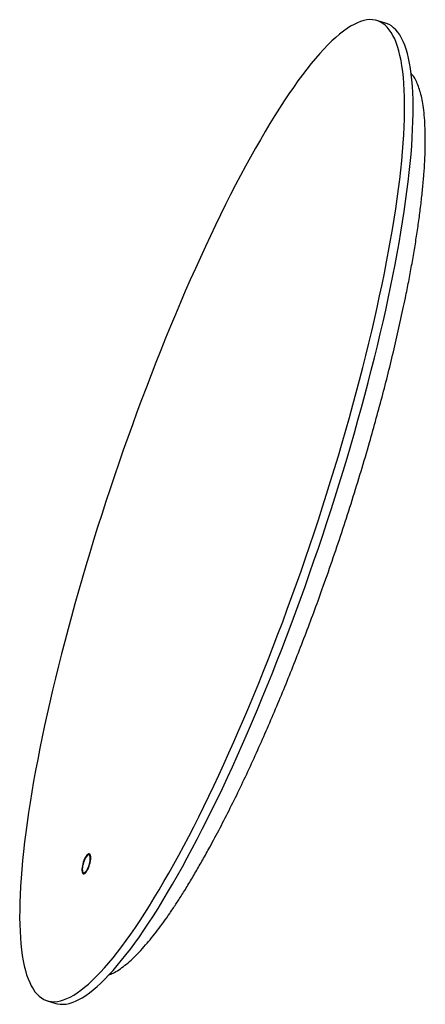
# Model space of a CAD drawing. Header units: millimetres. Extents: x -212 to 216, y -519 to 522.
import ezdxf

# ---------------------------------------------------------------- set-up
doc = ezdxf.new("R2010")
doc.units = ezdxf.units.MM

msp = doc.modelspace()

# ---------------------------------------------------------------- linework, layer by layer
at = {"color": 7, "linetype": 'Continuous', "lineweight": 25}
for p, q in [((174.3, 518.1), (165.2, 520.9)), ((-138.7, -361.2), (-139.1, -361)), ((-144.9, -380.2), (-144.5, -380.3)), ((-183.3, -515.4), (-174.3, -518.1))]:
    msp.add_line(p, q, dxfattribs=at)
at = {"color": 7, "linetype": 'Continuous', "lineweight": 25, "flags": 128}
for points in [[(-191.9, -510.6), (-189.5, -512.4), (-187, -513.9), (-184.3, -515.1), (-181.5, -515.9), (-178.7, -516.3), (-175.7, -516.4), (-172.6, -516.1), (-169.3, -515.4), (-166, -514.4), (-162.6, -513.1), (-159, -511.4), (-155.4, -509.4), (-151.6, -506.9), (-147.8, -504.2), (-143.8, -501.1), (-139.8, -497.7), (-135.7, -493.9), (-131.5, -489.7), (-127.2, -485.3), (-122.8, -480.5), (-118.3, -475.3), (-113.8, -469.9), (-109.2, -464.1), (-104.5, -458), (-99.8, -451.6), (-95, -444.8), (-90.2, -437.8), (-85.2, -430.5), (-80.3, -422.8), (-75.3, -414.9), (-70.2, -406.7), (-65.1, -398.2), (-60, -389.4), (-54.8, -380.4), (-49.6, -371.1), (-44.4, -361.5), (-39.1, -351.7), (-33.8, -341.7), (-28.5, -331.4), (-23.2, -320.9), (-17.9, -310.1), (-12.6, -299.2), (-7.3, -288), (-1.9, -276.7), (3.4, -265.1), (8.7, -253.4), (14, -241.5), (19.3, -229.4), (24.5, -217.2), (29.8, -204.8), (35, -192.3), (40.2, -179.6), (45.3, -166.8), (50.4, -153.9), (55.5, -140.9), (60.5, -127.8), (65.5, -114.6), (70.4, -101.3), (75.3, -88), (80.1, -74.6), (84.9, -61.1), (89.6, -47.6), (94.2, -34), (98.8, -20.5), (103.2, -6.9), (107.6, 6.7), (112, 20.3), (116.2, 33.9), (120.3, 47.4), (124.4, 60.9), (128.4, 74.4), (132.3, 87.9), (136, 101.2), (139.7, 114.5), (143.3, 127.8), (146.8, 140.9), (150.2, 154), (153.4, 166.9), (156.6, 179.7), (159.6, 192.5), (162.5, 205), (165.3, 217.5), (168, 229.8), (170.6, 241.9), (173, 253.9), (175.3, 265.7), (177.5, 277.3), (179.6, 288.8), (181.5, 300), (183.3, 311.1), (185, 321.9), (186.5, 332.5), (187.9, 342.9), (189.2, 353), (190.3, 362.9), (191.3, 372.6), (192.1, 382), (192.9, 391.2), (193.4, 400), (193.9, 408.7), (194.2, 417), (194.3, 425), (194.4, 432.8), (194.2, 440.3), (194, 447.4), (193.6, 454.3), (193.1, 460.8), (192.4, 467.1), (191.6, 473), (190.6, 478.6), (189.5, 483.9), (188.3, 488.8), (187, 493.4), (185.5, 497.7), (183.9, 501.6), (182.1, 505.2), (180.2, 508.4), (178.2, 511.3), (176, 513.9), (173.8, 516.1), (171.4, 517.9), (168.9, 519.4), (166.2, 520.6), (163.5, 521.4), (160.6, 521.8), (157.6, 521.9), (154.5, 521.6), (151.2, 520.9), (147.9, 519.9), (144.5, 518.6), (140.9, 516.9), (137.3, 514.9), (133.5, 512.4), (129.7, 509.7), (125.7, 506.6), (121.7, 503.2), (117.6, 499.4), (113.4, 495.2), (109.1, 490.8), (104.7, 486), (100.2, 480.8), (95.7, 475.4), (91.1, 469.6), (86.4, 463.5), (81.7, 457.1), (76.9, 450.3), (72.1, 443.3), (67.1, 436), (62.2, 428.3), (57.2, 420.4), (52.1, 412.2), (47, 403.7), (41.9, 394.9), (36.7, 385.9), (31.5, 376.6), (26.3, 367), (21, 357.2), (15.7, 347.2), (10.4, 336.9), (5.1, 326.4), (-0.2, 315.6), (-5.5, 304.7), (-10.8, 293.5), (-16.2, 282.2), (-21.5, 270.6), (-26.8, 258.9), (-32.1, 247), (-37.4, 234.9), (-42.6, 222.7), (-47.9, 210.3), (-53.1, 197.8), (-58.3, 185.1), (-63.4, 172.3), (-68.5, 159.4), (-73.6, 146.4), (-78.6, 133.3), (-83.6, 120.1), (-88.5, 106.8), (-93.4, 93.5), (-98.2, 80.1), (-103, 66.6), (-107.7, 53.1), (-112.3, 39.5), (-116.8, 26), (-121.3, 12.4), (-125.7, -1.2), (-130.1, -14.8), (-134.3, -28.4), (-138.4, -41.9), (-142.5, -55.4), (-146.5, -68.9), (-150.4, -82.4), (-154.1, -95.7), (-157.8, -109), (-161.4, -122.3), (-164.9, -135.4), (-168.2, -148.5), (-171.5, -161.4), (-174.7, -174.2), (-177.7, -187), (-180.6, -199.5), (-183.4, -212), (-186.1, -224.3), (-188.7, -236.4), (-191.1, -248.4), (-193.4, -260.2), (-195.6, -271.8), (-197.7, -283.3), (-199.6, -294.5), (-201.4, -305.6), (-203.1, -316.4), (-204.6, -327), (-206, -337.4), (-207.3, -347.5), (-208.4, -357.4), (-209.4, -367.1), (-210.2, -376.5), (-210.9, -385.7), (-211.5, -394.5), (-212, -403.2), (-212.3, -411.5), (-212.4, -419.5), (-212.5, -427.3), (-212.3, -434.8), (-212.1, -441.9), (-211.7, -448.8), (-211.2, -455.3), (-210.5, -461.6), (-209.7, -467.5), (-208.7, -473.1), (-207.6, -478.4), (-206.4, -483.3), (-205.1, -487.9), (-203.6, -492.2), (-201.9, -496.1), (-200.2, -499.7), (-198.3, -502.9), (-196.3, -505.8), (-194.1, -508.4), (-191.9, -510.6)], [(-174.3, -518.1), (-172.5, -518.6), (-169.6, -519), (-166.6, -519.1), (-163.5, -518.8), (-160.3, -518.2), (-157, -517.2), (-153.5, -515.9), (-150, -514.2), (-146.3, -512.1), (-142.6, -509.7), (-138.7, -506.9), (-134.8, -503.8), (-130.7, -500.4), (-126.6, -496.6), (-122.4, -492.5), (-118.1, -488), (-113.7, -483.2), (-109.3, -478.1), (-104.8, -472.6), (-100.2, -466.8), (-95.5, -460.7), (-90.8, -454.3), (-86, -447.6), (-81.1, -440.6), (-76.2, -433.2), (-71.2, -425.6), (-66.2, -417.7), (-61.2, -409.4), (-56.1, -400.9), (-50.9, -392.2), (-45.8, -383.1), (-40.5, -373.8), (-35.3, -364.3), (-30.1, -354.5), (-24.8, -344.4), (-19.5, -334.1), (-14.2, -323.6), (-8.9, -312.9), (-3.5, -301.9), (1.8, -290.8), (7.1, -279.4), (12.4, -267.9), (17.7, -256.1), (23, -244.2), (28.3, -232.2), (33.6, -219.9), (38.8, -207.5), (44, -195), (49.2, -182.4), (54.4, -169.6), (59.5, -156.7), (64.6, -143.7), (69.6, -130.5), (74.6, -117.4), (79.5, -104.1), (84.4, -90.7), (89.2, -77.3), (93.9, -63.8), (98.6, -50.3), (103.2, -36.8), (107.8, -23.2), (112.3, -9.6), (116.7, 3.9), (121, 17.5), (125.2, 31.1), (129.4, 44.7), (133.5, 58.2), (137.4, 71.7), (141.3, 85.1), (145.1, 98.5), (148.8, 111.8), (152.4, 125), (155.8, 138.2), (159.2, 151.2), (162.5, 164.2), (165.6, 177), (168.6, 189.7), (171.6, 202.3), (174.4, 214.7), (177, 227), (179.6, 239.2), (182, 251.2), (184.4, 263), (186.5, 274.6), (188.6, 286), (190.5, 297.3), (192.3, 308.3), (194, 319.1), (195.5, 329.7), (196.9, 340.1), (198.2, 350.3), (199.3, 360.2), (200.3, 369.9), (201.2, 379.3), (201.9, 388.4), (202.5, 397.3), (202.9, 405.9), (203.2, 414.2), (203.4, 422.3), (203.4, 430), (203.3, 437.5), (203, 444.7), (202.6, 451.5), (202.1, 458.1), (201.4, 464.3), (200.6, 470.2), (199.7, 475.8), (198.6, 481.1), (197.4, 486), (196, 490.6), (194.5, 494.9), (192.9, 498.9), (191.1, 502.4), (189.3, 505.7), (187.2, 508.6), (185.1, 511.1), (182.8, 513.3), (180.4, 515.2), (177.9, 516.7), (175.3, 517.8), (174.3, 518.1)], [(-139.1, -373.1), (-138.5, -371.2), (-138, -369.4), (-137.6, -367.5), (-137.4, -365.7), (-137.3, -364.1), (-137.4, -362.7), (-137.6, -361.6), (-138, -360.8), (-138.5, -360.2), (-139.1, -360), (-139.8, -360.1), (-140.6, -360.6), (-141.4, -361.4), (-142.2, -362.5), (-143.1, -363.8), (-143.9, -365.4), (-144.6, -367.1), (-145.3, -369), (-145.8, -370.9), (-146.2, -372.8), (-146.5, -374.6), (-146.7, -376.3), (-146.7, -377.8), (-146.5, -379), (-146.2, -380), (-145.8, -380.7), (-145.2, -381.1), (-144.6, -381.1), (-143.8, -380.8), (-143, -380.2), (-142.2, -379.3), (-141.4, -378), (-140.6, -376.6), (-139.8, -374.9), (-139.1, -373.1)], [(-139.3, -372.9), (-138.8, -371.1), (-138.3, -369.3), (-138, -367.5), (-137.8, -365.8), (-137.8, -364.3), (-137.9, -363.1), (-138.2, -362.1), (-138.6, -361.4), (-139.1, -361), (-139.7, -361), (-140.5, -361.3), (-141.2, -362), (-142, -363), (-142.9, -364.3), (-143.6, -365.7), (-144.3, -367.4), (-145, -369.2), (-145.5, -371), (-145.9, -372.8), (-146.2, -374.5), (-146.3, -376.1), (-146.2, -377.5), (-146, -378.6), (-145.7, -379.5), (-145.2, -380), (-144.6, -380.2), (-143.9, -380), (-143.2, -379.5), (-142.4, -378.7), (-141.6, -377.6), (-140.8, -376.2), (-140, -374.6), (-139.3, -372.9)], [(-137.3, -364.1), (-137.4, -363.2), (-137.7, -362.2), (-138.1, -361.5), (-138.6, -361.2), (-138.7, -361.2)]]:
    msp.add_lwpolyline(points, dxfattribs=at)
at = {"color": 7, "linetype": 'Continuous', "lineweight": 25}
for centre, radius, start, end in [((-137.6, -364.7), 4.68, 102.2229, 154.2546), ((-141.8, -378), 4.54, 171.0574, 224.8419), ((-144.6, -377), 3.32, 272.9788, 330.4173)]:
    msp.add_arc(centre, radius, start, end, dxfattribs=at)
msp.add_open_spline([(-118.1, -487.9), (-117.9, -487.9), (-116, -487.3), (-112, -485.3), (-106.1, -481.7), (-99.6, -476.7), (-93, -470.9), (-86.2, -464.1), (-79.6, -456.7), (-73.1, -448.9), (-66.7, -440.8), (-60.3, -432.1), (-53.9, -423), (-47.5, -413.5), (-40.7, -403), (-33.6, -391.6), (-26.3, -379.1), (-18.9, -366.3), (-10.4, -350.9), (-0.6, -332.7), (10.2, -311.5), (20.9, -289.7), (31.4, -267.3), (41.7, -244.6), (51.8, -221.5), (61.8, -198.1), (71.5, -174.5), (81, -150.5), (90.4, -126.2), (99.6, -101.7), (109.1, -75.2), (119.1, -46.8), (129.2, -16.5), (139, 13.9), (148.4, 44.4), (156.9, 73.2), (164.5, 100.4), (171.4, 125.9), (177.9, 151.4), (184.1, 177), (189.9, 202.6), (194.8, 225.3), (198.7, 245), (201.9, 262), (204.8, 278.7), (207.4, 295.3), (209.7, 311.5), (211.8, 327.4), (213.4, 343), (214.8, 358), (215.7, 372.2), (216.2, 385.5), (216.3, 397.9), (216, 409.7), (215.3, 420.9), (214.1, 430.8), (212.6, 439.3), (210.7, 446.6), (208.5, 453.1), (205.9, 458.7), (203.5, 462.7), (201.8, 464.3), (201.3, 464.8)], degree=3, knots=[0, 0, 0, 0, 0.001334, 0.012508, 0.025748, 0.039055, 0.052291, 0.065533, 0.079151, 0.091287, 0.1037, 0.116201, 0.128515, 0.141084, 0.153459, 0.168025, 0.182705, 0.197136, 0.211823, 0.233722, 0.255821, 0.278054, 0.300109, 0.322197, 0.344261, 0.366134, 0.388064, 0.410003, 0.431919, 0.453911, 0.475933, 0.502498, 0.529012, 0.555432, 0.581745, 0.607962, 0.629892, 0.651798, 0.673624, 0.695756, 0.7179, 0.739982, 0.755039, 0.769827, 0.784829, 0.799662, 0.814619, 0.829323, 0.843875, 0.858554, 0.872841, 0.886309, 0.899409, 0.91258, 0.925928, 0.939311, 0.950489, 0.961621, 0.972732, 0.983993, 0.995202, 1, 1, 1, 1], dxfattribs=at)

doc.saveas('drawing.dxf')
